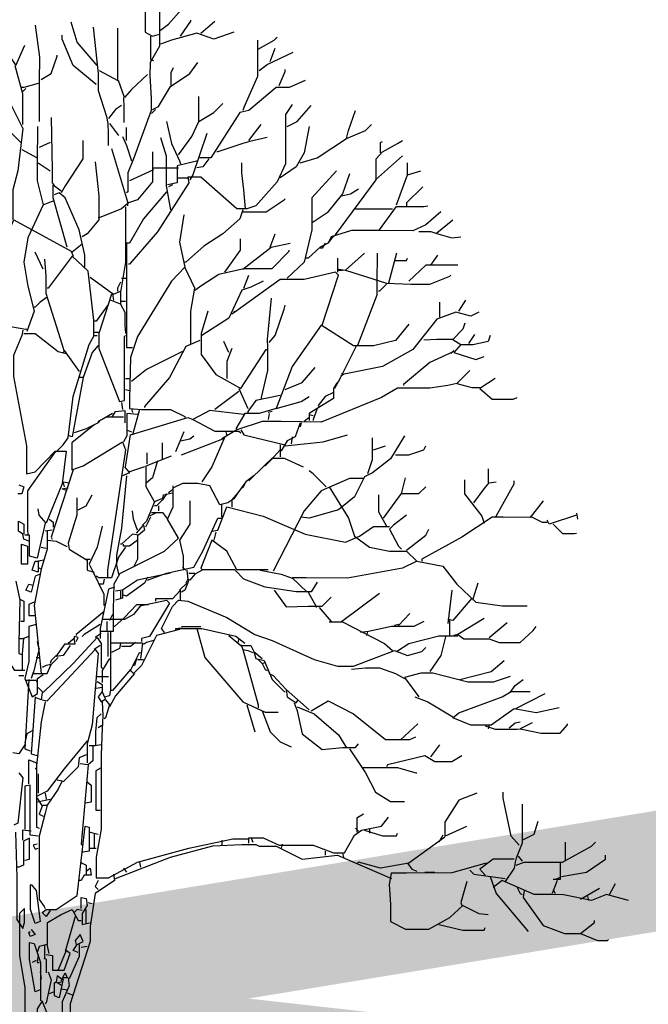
# Model space of a CAD drawing. Header units: metres. Extents: x 173015 to 189682, y 346605 to 348504.
# Tile 102 of 212: x 188928.35 to 188933.62, y 348003.12 to 348011.36. Entities that reach past the tile are written whole.
import ezdxf

# ---------------------------------------------------------------- set-up
doc = ezdxf.new("R2010")
doc.units = ezdxf.units.M
doc.header["$PDMODE"] = 35
doc.header["$PDSIZE"] = 0.075
for name, color, linetype, lineweight in [('B-ME-GR-BOOM-SD', 252, 'Continuous', 25), ('X-XX-AL-DETAIL1-M-B', 252, 'Continuous', 18), ('X-XX-AL-HULPGEOMETRIE-G', 50, 'Continuous', 25)]:
    doc.layers.add(name, color=color, linetype=linetype, lineweight=lineweight)
doc.styles.add('NLCS-ISO-M100-T25', font='NLCS-ISO.ttf', dxfattribs={"height": 0.25})
doc.dimstyles.new('NLCS-M100-T25-PIJL_L3_H2', dxfattribs={"dimscale": 0.1, "dimtxt": 2.5, "dimasz": 2.5, "dimexe": 2, "dimexo": 2, "dimgap": 0.7, "dimtad": 1, "dimdec": 3, "dimzin": 0, "dimdsep": 46, "dimtxsty": 'NLCS-ISO-M100-T25', "dimcen": 0, "dimdle": 2, "dimclrd": 256, "dimclre": 256, "dimclrt": 256, "dimazin": 0, "dimtfac": 1, "dimtdec": 3, "dimtofl": 0, "dimtmove": 0, "dimatfit": 3, "dimfxl": 2, "dimfxlon": 1, "dimtfillclr": 256, "dimtolj": 1, "dimtzin": 0, "dimlwd": -1, "dimlwe": -1, "dimarcsym": 0})

# ---------------------------------------------------------------- blocks, each defined once
blk = doc.blocks.new('*D80')
at = {"layer": 'Defpoints', "color": 0, "transparency": 16777216}
for p in [(188915.1015, 348012.2689), (188915.1015, 347996.2578), (188928.5415, 347996.2578)]:
    blk.add_point(p, dxfattribs=at)
at = {"layer": 'X-XX-AL-DETAIL1-M-B', "transparency": 16777216}
for p, q in [((188915.1015, 348012.0689), (188915.1015, 348012.4689)), ((188928.5415, 348012.0689), (188928.5415, 348012.4689)), ((188928.2915, 348012.2689), (188915.3515, 348012.2689))]:
    blk.add_line(p, q, dxfattribs=at)
for points in [[(188915.3515, 348012.3106), (188915.3515, 348012.2272), (188915.1015, 348012.2689)], [(188928.2915, 348012.3106), (188928.2915, 348012.2272), (188928.5415, 348012.2689)]]:
    blk.add_solid(points, dxfattribs=at)
at = {"layer": 'X-XX-AL-DETAIL1-M-B', "transparency": 16777216, "insert": (188921.8215, 348012.5014), "char_height": 0.25, "attachment_point": 5, "style": 'NLCS-ISO-M100-T25'}
blk.add_mtext('\\A1;Ruigte', dxfattribs=at)
blk = doc.blocks.new('*D81')
at = {"layer": 'Defpoints', "color": 0, "transparency": 16777216}
for p in [(188928.5415, 348012.2689), (188928.5415, 347996.2578), (188945.1015, 347996.2578)]:
    blk.add_point(p, dxfattribs=at)
at = {"layer": 'X-XX-AL-DETAIL1-M-B', "transparency": 16777216}
for p, q in [((188928.5415, 348012.0689), (188928.5415, 348012.4689)), ((188945.1015, 348012.0689), (188945.1015, 348012.4689)), ((188944.8515, 348012.2689), (188928.7915, 348012.2689))]:
    blk.add_line(p, q, dxfattribs=at)
for points in [[(188928.7915, 348012.3106), (188928.7915, 348012.2272), (188928.5415, 348012.2689)], [(188944.8515, 348012.3106), (188944.8515, 348012.2272), (188945.1015, 348012.2689)]]:
    blk.add_solid(points, dxfattribs=at)
at = {"layer": 'X-XX-AL-DETAIL1-M-B', "transparency": 16777216, "insert": (188936.8215, 348012.4639), "char_height": 0.25, "attachment_point": 5, "style": 'NLCS-ISO-M100-T25'}
blk.add_mtext('\\A1;Bos', dxfattribs=at)
blk = doc.blocks.new('SGR-BOOM_S02_D_ZIJ-D')
at = {"flags": 128}
for points in [[(0.9207, 11.2832), (0.9207, 10.9553), (0.9837, 10.9216), (1.0426, 10.9385)], [(1.051, 10.9721), (1.1182, 11.0225), (1.2275, 11.1444), (1.3705, 11.1444), (1.4629, 11.2327)], [(1.0426, 11.1402), (1.0426, 10.8376), (0.9627, 10.703), (0.9606, 10.5937), (0.9721, 10.4004), (0.9721, 10.2995), (0.824, 9.8959), (0.7777, 9.7782), (0.7777, 9.6184), (0.7651, 9.61)], [(1.2191, 10.9216), (1.3032, 11.0478), (1.3032, 11.0562)], [(0, 11.0141), (0.0378, 10.7451), (0.0357, 10.5433), (0.0347, 10.4592), (0.0347, 10.207)], [(0.5213, 10.6778), (0.3531, 10.8712), (0.3027, 11.0394)], [(0.4877, 10.9973), (0.5297, 10.6106), (0.5297, 10.4676), (0.597, 10.249), (0.6096, 10.1902), (0.6117, 10.1061), (0.6117, 10.0052)], [(0.5381, 10.6358), (0.6936, 10.5517), (0.6936, 10.9889)], [(1.3873, 10.9469), (1.505, 11.0478)], [(0.5129, 10.5181), (0.3195, 10.6778), (0.227, 10.8964), (0.227, 10.9301)], [(0.9669, 10.9216), (0.9669, 10.7283), (0.9921, 10.7199)], [(1.6647, 10.9553), (1.4966, 10.8964), (1.3537, 10.9469), (1.1434, 10.888), (1.051, 10.8544)], [(1.8623, 10.888), (1.8623, 10.5853), (1.7488, 10.3247), (1.7404, 10.2995)], [(1.8665, 10.8123), (2.001, 10.888), (2.0263, 10.9132)], [(-0.2943, 10.8712), (-0.1597, 10.6778), (-0.0841, 10.846)], [(1.9674, 10.7115), (2.0095, 10.8207)], [(0.0504, 10.5601), (0.1345, 10.6106), (0.185, 10.7535), (0.185, 10.7619)], [(1.8749, 10.6358), (1.9422, 10.6862), (2.1608, 10.7871)], [(-0.2859, 10.7115), (-0.2859, 10.619), (-0.227, 10.4004), (-0.1009, 10.1481), (-0.1429, 9.795), (-0.185, 9.6353), (-0.185, 9.383)], [(-0.1681, 10.6778), (-0.1051, 10.4424), (-0.1051, 10.1818)], [(0.9837, 10.3079), (1.0341, 10.3331), (1.135, 10.5013), (1.2948, 10.6106), (1.3621, 10.703)], [(1.1392, 10.5013), (1.1392, 10.619), (1.1603, 10.661)], [(2.0431, 10.5097), (2.0935, 10.6274), (2.0935, 10.6442)], [(0.9417, 10.6022), (0.8071, 10.476), (0.7483, 10.4088), (0.6978, 10.5517)], [(0.0252, 10.5265), (-0.0925, 10.4929), (-0.1093, 10.4929)], [(-0.0757, 10.4844), (-0.1009, 10.4592)], [(2.2617, 10.5517), (2.1272, 10.4929), (2.0179, 10.4929), (1.7908, 10.2995), (1.7152, 10.2827), (1.4714, 9.9043), (1.3789, 9.9043)], [(0.7399, 10.4088), (0.7441, 10.3247), (0.7441, 10.1986)], [(1.3705, 10.207), (1.3705, 10.4172)], [(-0.1177, 10.0304), (-0.2943, 10.207), (-0.3363, 10.3331)], [(0.7231, 10.3415), (0.6726, 10.3079), (0.6138, 10.2322)], [(2.1524, 10.3499), (2.0977, 10.2658), (2.0977, 9.8539), (2.0263, 9.7025), (1.8497, 9.5007), (1.774, 9.4755), (1.69, 9.4755), (1.3873, 9.7404), (1.278, 9.7404), (1.2864, 9.6941), (1.0257, 9.2821), (0.7903, 9.0131), (0.7819, 9.0131)], [(1.2023, 9.9295), (1.3116, 10.0809), (1.3705, 10.207), (1.4966, 10.2827), (1.5722, 10.3583)], [(2.1103, 10.1649), (2.1944, 10.207), (2.3121, 10.3415)], [(0.1345, 10.2406), (0.1429, 9.8034), (0.1429, 9.6941), (0.1597, 9.6773)], [(1.0089, 10.3079), (0.9753, 10.2742)], [(2.6064, 10.0641), (2.6232, 10.1313), (2.6821, 10.2995)], [(0.021, 10.1649), (0.0189, 9.8623), (0.0189, 9.7109), (0.0673, 9.5091), (0.1513, 9.5428)], [(0.6222, 10.1902), (0.6978, 10.0893)], [(0.7651, 10.0472), (0.7651, 10.1565)], [(1.1014, 10.207), (1.1434, 10.022), (1.2107, 9.8791), (1.2191, 9.8539)], [(1.7908, 10.0472), (1.8917, 10.1818)], [(2.2953, 10.1649), (2.2533, 9.9463), (2.186, 9.8286), (2.0515, 9.7362)], [(2.2196, 9.8623), (2.3626, 9.9043), (2.6064, 10.0641), (2.7661, 10.1313), (2.8166, 10.1818)], [(0.7315, 10.0809), (0.7651, 10.0052), (0.8071, 9.8791)], [(1.051, 10.0725), (1.0972, 9.9211), (1.0972, 9.6689), (1.135, 9.4671)], [(1.4377, 10.1061), (1.32, 9.7614), (1.2948, 9.7193)], [(1.9422, 10.0725), (1.7992, 10.0388), (1.7404, 10.022), (1.5302, 9.9548), (1.5218, 9.9548)], [(0.1261, 10.0304), (0.0336, 9.9884)], [(0.3994, 10.0472), (0.3994, 9.8959), (0.2522, 9.6689), (0.2186, 9.61)], [(2.4635, 9.1981), (2.4887, 9.2317), (2.5139, 9.2569), (2.8544, 9.7193), (2.8544, 9.8959), (2.9091, 9.9548), (3.0352, 10.022), (3.0772, 10.0472)], [(2.8923, 9.9463), (2.8923, 10.0304), (2.9091, 10.0388)], [(-0.1093, 9.9716), (0.0168, 9.9043)], [(0.639, 9.98), (0.7735, 9.5344), (0.7735, 9.5007)], [(0.9837, 9.9548), (0.9837, 9.7025), (0.8576, 9.5512), (0.7819, 9.526), (0.7735, 9.5344)], [(2.8502, 9.7193), (3.0772, 9.9211)], [(0.0252, 9.8623), (0.1261, 9.795)], [(0.5045, 9.8707), (0.5339, 9.5848), (0.5339, 9.383), (0.4372, 9.2653), (0.3952, 9.2401)], [(0.9921, 9.8202), (1.2023, 9.8202)], [(1.3621, 9.8791), (1.1897, 9.837), (1.1897, 9.6941), (1.1098, 9.6773)], [(1.4545, 9.8959), (1.4041, 9.8286), (1.3537, 9.8202)], [(1.7614, 9.4755), (1.7467, 9.6353), (1.7309, 9.7782), (1.7309, 9.8623)], [(3.1193, 9.7614), (3.1193, 9.8623)], [(0.9921, 9.8034), (0.7903, 9.7109)], [(2.5223, 9.795), (2.3163, 9.568), (2.3163, 9.299), (2.2533, 9.0299), (2.1103, 8.8954)], [(2.6316, 9.7698), (2.5728, 9.6016), (2.4467, 9.4419), (2.3205, 9.3578)], [(3.0268, 9.5091), (3.1193, 9.7614), (3.2286, 9.795)], [(0.269, 9.156), (0.1513, 9.568), (0.1513, 9.6773), (0.2186, 9.6269)], [(1.1519, 9.6773), (1.1182, 9.6605)], [(1.278, 9.732), (1.1939, 9.732)], [(3.2454, 9.6605), (3.1109, 9.526), (3.1109, 9.5007)], [(0.4162, 8.9879), (0.4162, 9.0888), (0.3699, 9.299), (0.2522, 9.568), (0.2018, 9.61), (0.1597, 9.5932)], [(1.1014, 9.6184), (0.908, 9.3914), (0.7903, 9.1897), (0.7651, 9.1897)], [(2.5643, 9.5848), (2.64, 9.6016), (2.7073, 9.6437)], [(0.0673, 9.5091), (-0.0589, 9.2317), (-0.0925, 9.0299), (-0.0589, 8.8281), (-0.0084, 8.6179), (-0.0673, 8.4498)], [(0.7819, 9.526), (0.7231, 9.4755), (0.5381, 9.3998), (0.5297, 9.3998)], [(0.7567, 9.4923), (0.7567, 9.0299), (0.7147, 8.7777), (0.7147, 8.6768), (0.6306, 8.7104)], [(1.7404, 9.4503), (1.9338, 9.4503), (2.0851, 9.5512), (2.0935, 9.5596)], [(2.8839, 9.299), (3.0268, 9.4965), (3.2538, 9.4965), (3.2874, 9.5007)], [(1.2443, 9.4251), (1.2107, 9.1981), (1.2528, 8.9879)], [(1.7404, 9.4671), (1.7152, 9.3914), (1.5722, 9.2653), (1.4125, 9.1644), (1.2612, 9.0299), (1.2528, 9.0299)], [(3.3967, 9.4503), (3.2706, 9.341), (3.1613, 9.2905), (2.8923, 9.2947), (2.6484, 9.2947), (2.4803, 9.2401), (2.4551, 9.1897), (2.3878, 9.156), (2.2869, 9.0635), (2.2701, 9.0635)], [(2.6821, 9.4755), (2.9932, 9.4755)], [(-0.3153, 8.7356), (-0.3153, 9.0719), (-0.1766, 9.383), (0.3027, 9.1224), (0.3195, 9.0804)], [(3.3631, 9.2737), (3.4976, 9.383)], [(1.9674, 9.156), (2.0095, 9.2653)], [(3.2118, 9.2863), (3.3126, 9.2863), (3.3715, 9.2653), (3.4892, 9.2317), (3.5649, 9.2401)], [(0.3952, 9.1812), (0.3111, 9.114)], [(0.7651, 9.1897), (0.7651, 8.5927), (0.7651, 8.3152), (0.8156, 8.3152)], [(1.5891, 8.9458), (1.7194, 9.1308), (1.7194, 9.2233)], [(1.7404, 8.971), (1.9758, 9.156), (2.1356, 9.1897)], [(2.4298, 9.1897), (2.4046, 9.1476), (2.3878, 9.1476)], [(0.0673, 8.971), (0, 9.114)], [(0.4919, 8.4161), (0.4919, 8.5423), (0.4456, 8.9542), (0.3111, 9.0804), (0.1093, 8.8113), (0.1009, 8.8113)], [(1.3368, 8.7945), (1.3957, 8.8365), (1.5386, 8.929), (1.7488, 8.9753), (1.9842, 8.9753), (2.1272, 9.1224), (2.1272, 9.1308)], [(2.7577, 9.1056), (2.598, 8.9626), (2.9427, 8.8533), (3.1445, 8.8449), (3.3042, 8.8449), (3.4724, 8.9122), (3.4808, 8.9206)], [(2.8628, 9.1056), (2.8607, 8.8533), (2.8607, 8.7524), (2.6989, 8.3321)], [(3.0268, 9.1056), (2.9595, 8.8533)], [(3.3126, 9.0047), (3.3715, 9.0888)], [(0.0799, 9.0551), (0.0904, 8.9122), (0.0904, 8.7693), (0.2102, 8.3909), (0.2438, 8.2816), (0.2354, 8.2732)], [(2.5307, 9.0635), (2.5307, 8.9458)], [(3.0184, 9.0425), (3.1109, 9.0425), (3.1193, 9.0635)], [(3.5397, 9.0047), (3.2706, 9.0047), (3.1277, 8.8702)], [(1.3032, 8.3489), (1.3032, 8.6179), (1.3368, 8.8113), (1.2528, 8.9879), (1.1434, 8.8702), (0.8576, 8.4077), (0.7987, 8.2312), (0.7903, 7.8865), (0.7903, 7.8024), (0.8912, 7.794), (1.135, 7.794), (1.2528, 7.7351), (1.2528, 7.7267)], [(2.4046, 8.5002), (2.5391, 8.9206), (2.5139, 8.9458), (2.2533, 8.8828), (2.0515, 8.8828), (1.6731, 8.6095), (1.6647, 8.6179)], [(1.7488, 8.8113), (1.7908, 8.9206)], [(2.5391, 8.971), (2.598, 8.9626)], [(2.5391, 8.9626), (2.5728, 8.9626)], [(0.4624, 8.9038), (0.6558, 8.7609), (0.7147, 8.7861)], [(0.7147, 8.8617), (0.6894, 8.8113), (0.6894, 8.7861)], [(0.7231, 8.8954), (0.7651, 8.8954)], [(1.9086, 8.8702), (1.8077, 8.8197), (1.732, 8.7945), (1.6227, 8.5591), (1.3957, 8.4161)], [(2.9427, 8.8449), (2.8839, 8.7861), (2.8755, 8.7861)], [(0.639, 8.7609), (0.5381, 8.4414), (0.4961, 8.4414)], [(0.6474, 8.7609), (0.6558, 8.7104)], [(-0.3111, 8.7188), (-0.269, 8.5002), (-0.0757, 8.4666), (-0.0673, 8.4666)], [(0.1009, 8.7356), (0.042, 8.6936), (0, 8.6516), (-0.0084, 8.6516)], [(0.6138, 8.6768), (0.5129, 8.5338), (0.4961, 8.5338)], [(0.7147, 8.6768), (0.7525, 8.6095), (0.7525, 8.5002), (0.7567, 8.433)], [(0.7231, 8.702), (0.7567, 8.702)], [(1.9758, 8.7272), (1.9422, 8.3825), (1.9464, 8.3152), (1.9464, 8.1219), (1.8917, 7.8949), (1.8917, 7.8865)], [(1.959, 8.3573), (2.0095, 8.4161), (2.0851, 8.6347), (2.0935, 8.6684)], [(3.3883, 8.5675), (3.3883, 8.6936)], [(3.5481, 8.6179), (3.6069, 8.7104)], [(1.4461, 8.6179), (1.3915, 8.433), (1.3915, 8.2564), (1.5134, 8.0882), (1.7236, 7.9705), (1.9338, 8.2984), (1.9422, 8.2984)], [(1.6731, 8.6095), (1.6479, 8.5927)], [(3.7162, 8.6095), (3.649, 8.5759), (3.5228, 8.6095), (3.3631, 8.5507), (3.1613, 8.2984), (2.9091, 8.1555), (2.5728, 8.0882), (2.5643, 8.0966)], [(3.1277, 8.5086), (3.0184, 8.3741), (2.8334, 8.3279), (2.6652, 8.3279), (2.3962, 8.5002), (2.1524, 8.1555), (2.0179, 7.8024), (1.8749, 7.7603), (1.7572, 7.7603), (1.6815, 7.6342)], [(3.5985, 8.517), (3.5817, 8.4666), (3.4976, 8.3825), (3.5649, 8.3405), (3.506, 8.2732), (3.691, 8.2144), (3.7583, 8.2396)], [(-0.1009, 8.4582), (-0.1093, 8.4161), (-0.1808, 8.248), (-0.1808, 8.0714), (-0.0715, 7.4913), (-0.0715, 7.2559), (0, 7.2727), (0.1681, 7.445), (0.2606, 7.445), (0.227, 7.1718), (0.0925, 6.8439), (0.0336, 6.9112), (0.0252, 6.9616)], [(-0.0925, 8.433), (0, 8.433), (0.1934, 8.2816), (0.2606, 8.2648)], [(0.1766, 7.4408), (0.2354, 7.4997), (0.2774, 7.5586), (0.3195, 7.9033), (0.454, 8.3405), (0.4961, 8.4161), (0.5213, 8.4161)], [(0.5339, 8.4414), (0.5339, 8.3068), (0.7062, 7.8612), (0.7483, 7.8696), (0.7483, 8.4077), (0.7567, 8.4161)], [(3.8087, 8.4161), (3.7919, 8.3657), (3.6658, 8.3363), (3.5649, 8.3363)], [(3.6321, 8.3489), (3.6826, 8.4245)], [(0.5297, 8.3321), (0.4792, 8.2732), (0.4036, 8.063), (0.3699, 8.063)], [(1.3789, 8.3741), (1.2612, 8.3237), (1.1266, 8.063), (0.9164, 7.8192), (0.9164, 7.8108)], [(1.6227, 8.2732), (1.5807, 8.3657)], [(2.6905, 8.3321), (2.5559, 8.063), (2.5055, 7.9705)], [(3.2538, 8.3783), (3.3631, 8.3846), (3.4976, 8.3846)], [(0.2438, 8.29), (0.3699, 8.1135)], [(1.2359, 8.2816), (0.9333, 8.1303), (0.8071, 8.0294)], [(1.6479, 8.3068), (1.6059, 8.1975), (1.6059, 8.0546)], [(3.506, 8.2816), (3.3042, 8.1891), (3.0856, 8.0042), (3.0856, 7.9958)], [(3.506, 8.29), (3.4808, 8.2648)], [(2.0935, 7.9621), (2.2365, 8.021), (2.3458, 8.1471)], [(2.5812, 8.0882), (2.5559, 8.0714)], [(3.6406, 8.1219), (3.5312, 8.0126), (3.6574, 7.9789), (3.7246, 7.9789)], [(0.4036, 8.063), (0.3111, 7.567), (0.2859, 7.5754)], [(0.7567, 8.0546), (0.7987, 8.0546)], [(3.5312, 8.0126), (3.4556, 7.9958), (3.3042, 7.9747), (3.0352, 7.9747), (2.9007, 7.8949), (2.3962, 7.6889), (2.0599, 7.6952), (1.9001, 7.6952), (1.69, 7.6258), (1.5638, 7.5501)], [(2.5475, 8.0378), (2.5223, 8.0126), (2.4971, 7.9705), (2.4971, 7.8865), (2.3626, 7.8024), (2.2953, 7.7603), (2.2953, 7.7015)], [(3.8507, 8.0546), (3.7246, 7.9705), (3.8255, 7.8822), (4.0021, 7.8822), (4.0357, 7.8949)], [(0.7567, 7.9621), (0.7903, 7.9537)], [(1.7068, 7.9453), (1.505, 7.794)], [(1.7068, 7.9705), (1.7824, 7.8024)], [(2.4971, 7.9369), (2.4298, 7.9033), (2.371, 7.8276), (2.3794, 7.8108)], [(0.7231, 7.8528), (0.7315, 7.794)], [(2.0515, 7.9117), (1.8497, 7.8696), (1.7824, 7.7772), (1.7824, 7.7687)], [(2.0179, 7.8024), (2.2281, 7.8612), (2.2953, 7.9033)], [(0.6474, 7.7603), (0.5633, 7.7099)], [(0.6474, 7.7351), (0.6726, 7.7772), (0.7525, 7.7856), (0.7525, 7.6847)], [(0.8576, 7.7519), (0.7693, 7.7603), (0.7693, 7.5754), (0.7399, 7.5249)], [(0.8071, 7.8024), (0.8156, 7.7687)], [(0.8744, 7.794), (0.8156, 7.5838)], [(1.7488, 7.7519), (1.4629, 7.7856), (1.32, 7.7099), (1.505, 7.6132), (1.7068, 7.6132), (1.7236, 7.6006)], [(1.9842, 7.7772), (1.9506, 7.7687)], [(1.959, 7.7603), (1.9506, 7.7099)], [(2.3626, 7.8024), (2.3289, 7.7099), (2.3289, 7.7015)], [(0.5549, 7.7099), (0.5297, 7.6847), (0.4288, 7.6342), (0.3279, 7.6006)], [(0.7399, 7.7309), (0.597, 7.7309), (0.5297, 7.6931), (0.5297, 7.6847)], [(0.7567, 7.3147), (0.7987, 7.5838), (1.278, 7.7267), (1.32, 7.7099)], [(2.2196, 7.6847), (2.1776, 7.567), (2.1103, 7.5333), (2.0599, 7.4493), (2.0515, 7.4493)], [(2.2281, 7.6847), (2.2196, 7.651)], [(2.2953, 7.7267), (2.2533, 7.6931)], [(2.2953, 7.7519), (2.3289, 7.7435)], [(0.4961, 7.6679), (0.3069, 7.5165), (0.3069, 7.2895), (0.4036, 7.3231), (0.7315, 7.5249), (0.7567, 7.4577), (0.6054, 6.4487), (0.6054, 6.3899)], [(0.7651, 7.6258), (0.8071, 7.609)], [(1.2443, 7.609), (1.1771, 7.4408)], [(1.5975, 7.609), (1.6059, 7.5754)], [(1.7236, 7.6258), (1.7488, 7.5838), (2.0935, 7.4997)], [(1.0678, 7.382), (1.0678, 7.5165)], [(1.2191, 7.5333), (1.2948, 7.5501), (1.3284, 7.5754)], [(1.2275, 7.4156), (1.5722, 7.5501), (1.5807, 7.5417)], [(1.5891, 7.567), (1.4798, 7.3147), (1.3957, 7.1886)], [(2.0935, 7.4913), (2.413, 7.5249), (2.6148, 7.5838)], [(2.1524, 7.567), (2.144, 7.5081)], [(3.094, 7.5754), (2.9763, 7.382), (2.825, 7.2643), (2.7577, 7.2307), (2.6737, 7.0625), (2.5391, 6.9532), (2.2953, 6.8859), (2.2281, 6.8943)], [(2.8208, 7.5586), (2.8208, 7.3736), (2.783, 7.2559)], [(0.1681, 7.4408), (0.1261, 7.382), (-0.0631, 7.1129), (-0.0631, 6.7934), (-0.0589, 6.743)], [(0.9375, 7.34), (0.9375, 7.4324)], [(2.0515, 7.4577), (1.9758, 7.3736), (1.9254, 7.3231), (1.917, 7.3231)], [(2.0515, 7.4997), (2.0515, 7.3988)], [(2.8334, 7.4577), (2.9343, 7.4913)], [(3.0184, 7.4156), (3.1277, 7.4156), (3.2538, 7.4577), (3.2706, 7.4913)], [(1.0594, 7.0457), (1.0005, 7.0205), (0.9291, 7.1466), (0.9291, 7.3231), (1.1434, 7.4072)], [(1.0257, 7.3652), (0.9837, 7.2222), (0.9333, 7.1802)], [(1.7908, 7.197), (1.917, 7.3231), (1.9842, 7.3862), (2.0851, 7.3862), (2.2449, 7.3147)], [(0.3195, 7.2895), (0.1345, 6.7262), (0.1429, 6.7094)], [(0.7483, 7.3147), (0.7903, 7.2643), (0.7315, 7.2391)], [(0.9164, 7.3147), (0.7903, 7.2727)], [(2.4382, 7.1466), (2.3289, 7.2559), (2.2953, 7.2811)], [(3.7961, 7.1802), (3.7961, 7.2979)], [(0.2354, 7.1886), (0.2859, 7.1802)], [(0.2354, 7.1802), (0.2438, 7.1466)], [(0.7651, 7.2391), (0.7231, 6.8019), (0.681, 6.5748), (0.681, 6.4908), (0.6978, 6.4151), (1.0846, 6.6085), (1.2023, 6.7178), (1.1098, 6.8775), (1.1561, 6.9784), (1.1561, 7.155)], [(1.6984, 7.0961), (1.6647, 7.0457), (1.6143, 7.012), (1.547, 6.9952), (1.4629, 7.155), (1.3621, 7.176), (1.2359, 7.176), (1.1603, 7.1382)], [(1.8329, 7.2391), (1.7656, 7.1886), (1.6984, 7.0961), (1.6479, 7.0373), (1.6479, 6.9784)], [(1.7656, 7.1886), (1.7404, 7.1382), (1.732, 7.1382)], [(2.7493, 7.218), (2.6316, 7.218), (2.3962, 7.1129), (2.2533, 6.9448), (1.9926, 6.4403)], [(3.0688, 7.0877), (3.1025, 7.2222)], [(3.5943, 7.2054), (3.5943, 7.0877), (3.7415, 6.9027), (3.7583, 6.8439)], [(3.6742, 7.012), (3.7583, 7.1298), (3.8003, 7.1802), (3.8591, 7.1886)], [(3.8591, 6.9027), (4.0105, 7.1718), (4.0105, 7.197)], [(-0.1345, 7.1634), (-0.0925, 7.1466), (-0.1093, 7.0877), (-0.1429, 7.0877)], [(0.269, 7.1129), (0.227, 7.1298), (0.269, 7.1382), (0.2774, 7.1382)], [(1.1014, 7.0877), (1.0678, 7.0373), (1.0762, 7.0793), (1.1519, 7.0961)], [(1.1519, 7.1214), (1.1182, 7.0961)], [(2.4635, 7.1466), (2.6232, 6.8859), (2.6737, 6.7346), (2.7998, 6.6421), (2.9679, 6.6085), (3.1109, 6.6085), (3.1949, 6.5244), (3.0772, 6.4655), (2.6148, 6.3815), (2.2701, 6.3857), (2.1524, 6.3857), (2.2785, 6.2638)], [(2.9175, 6.8859), (3.0688, 7.0919), (3.2118, 7.0919), (3.2706, 7.1466)], [(0.3489, 7.0541), (0.3489, 6.9112), (0.2774, 6.6757), (0.2859, 6.6253), (0.4372, 6.5328), (0.4372, 6.4487), (0.4961, 6.4319)], [(0.3615, 6.9532), (0.4288, 6.9868), (0.4792, 7.0793)], [(1.0005, 7.0205), (0.9333, 6.8607), (0.8996, 6.8271)], [(1.0678, 7.0373), (1.0173, 6.9868), (1.0005, 6.9868)], [(1.2948, 7.0289), (1.2948, 6.8355), (1.2107, 6.701), (1.2401, 6.5664), (1.2401, 6.4487)], [(2.8755, 7.0793), (2.8755, 6.9364), (2.9427, 6.8187)], [(4.2543, 7.0289), (4.145, 6.8901), (3.918, 6.8922), (3.8255, 6.8922), (3.5733, 6.7262), (3.237, 6.5412), (3.237, 6.5244)], [(0.8576, 6.785), (0.824, 6.8775), (0.8156, 6.9448)], [(0.9753, 6.9322), (1.0678, 6.9322), (1.1098, 6.8775)], [(1.0341, 6.9868), (1.0341, 6.9448)], [(1.4798, 6.7766), (1.5302, 6.785), (1.6059, 6.9784), (1.9086, 6.9027), (2.2617, 6.7514), (2.598, 6.6841), (2.7157, 6.7346), (2.8334, 6.8145), (2.9679, 6.8145)], [(1.5596, 6.9952), (1.5596, 6.8943)], [(-0.0504, 6.6926), (-0.0925, 6.7094), (-0.1009, 6.7514), (-0.1387, 6.7766), (-0.1387, 6.8607), (-0.0925, 6.8355), (-0.0925, 6.7514)], [(0.1177, 6.8775), (0.1513, 6.8523), (0.1513, 6.8103)], [(0.9669, 6.8943), (0.9248, 6.8103)], [(0.9417, 6.3647), (1.1014, 6.4235), (1.3284, 6.474), (1.4041, 6.6085), (1.5302, 6.8859), (1.5638, 6.8859)], [(1.0089, 6.928), (0.9585, 6.9027)], [(3.1109, 6.9112), (3.0016, 6.8271), (2.9679, 6.7934), (3.0436, 6.6505), (3.0688, 6.6253)], [(4.145, 6.9027), (4.2459, 6.8523), (4.2879, 6.8523)], [(4.5318, 6.9112), (4.3048, 6.8355), (4.2879, 6.8691)], [(4.5318, 6.928), (4.5402, 6.8775)], [(0.0841, 6.8439), (0.0168, 6.5496), (-0.0462, 6.5664), (-0.0462, 6.743), (-0.0841, 6.743)], [(0.1009, 6.7766), (0.1009, 6.6253), (0.0504, 6.4571), (0.0336, 6.4655)], [(0.1429, 6.785), (0.0841, 6.7766)], [(0.5633, 6.8187), (0.5213, 6.6421), (0.454, 6.4992), (0.4792, 6.4487), (0.5759, 6.2469), (0.5759, 6.1545)], [(0.8492, 6.7598), (0.908, 6.8271), (0.9164, 6.785), (0.866, 6.743), (0.8156, 6.7514), (0.7231, 6.6673), (0.7147, 6.6673)], [(1.5134, 6.7682), (1.4966, 6.701)], [(3.1109, 6.6169), (3.2706, 6.743), (3.2958, 6.7934)], [(4.3384, 6.8355), (4.4141, 6.7556), (4.515, 6.7556), (4.5318, 6.7598)], [(0.1093, 6.701), (0.1766, 6.6926), (0.2606, 6.6505), (0.269, 6.6505)], [(0.8576, 6.701), (0.7903, 6.6505), (0.7399, 6.6505), (0.7399, 6.6673)], [(0.8576, 6.743), (0.8576, 6.5412), (0.824, 6.474)], [(1.9506, 6.4529), (1.69, 6.4529), (1.6059, 6.6085), (1.4798, 6.701), (1.3873, 6.4655), (1.4041, 6.4487)], [(-0.1135, 6.6673), (-0.0631, 6.6505), (-0.0631, 6.4992), (-0.1135, 6.4992), (-0.1135, 6.6673)], [(0.0504, 6.6421), (0.0925, 6.6337)], [(0.7567, 6.6421), (0.6978, 6.558), (0.639, 6.3857), (0.5381, 6.3857), (0.5129, 6.3983)], [(0.0757, 6.5328), (0.0252, 6.5244), (0.0252, 6.4319), (-0.0252, 6.4487), (0, 6.5244), (0.0336, 6.5244)], [(0.4288, 6.5412), (0.4624, 6.5412)], [(3.1949, 6.5244), (3.4135, 6.4824), (3.5312, 6.331), (3.691, 6.1797), (3.9096, 6.1503), (4.1198, 6.1503)], [(0.0504, 6.4571), (-0.0084, 6.1545), (0.0504, 5.5827)], [(1.2359, 6.474), (1.2612, 6.4487)], [(1.2696, 6.4487), (1.278, 6.3731), (1.2612, 6.3394)], [(2.3626, 6.3478), (2.3121, 6.268), (2.186, 6.268), (1.9254, 6.3058), (1.7488, 6.3731), (1.6731, 6.4529), (1.4041, 6.4529), (1.3368, 6.4151), (1.2948, 6.3647), (1.278, 6.3731)], [(1.8833, 6.4487), (2.0599, 6.4151), (2.1524, 6.3815)], [(-0.1597, 6.3562), (-0.1261, 6.1965), (-0.1345, 5.8434), (-0.1345, 5.7509), (-0.1093, 5.7425)], [(0.042, 6.4151), (0, 6.3983), (-0.0336, 6.2638), (-0.0757, 6.2806), (-0.0504, 6.331), (-0.0168, 6.3226)], [(0.5801, 6.3731), (0.5717, 6.331), (0.5381, 6.331)], [(0.7062, 6.4151), (0.66, 6.331), (0.6537, 6.1208), (0.6537, 5.9359), (0.5549, 5.9359)], [(1.135, 6.4235), (0.8576, 6.3647), (0.7315, 6.2806), (0.7315, 6.2133), (0.6726, 6.1965)], [(0.9417, 6.3899), (0.9164, 6.3394), (0.7651, 6.2301), (0.7399, 6.2385)], [(1.2864, 6.3647), (1.2528, 6.2806), (1.2275, 6.2638)], [(1.2864, 6.4235), (1.3368, 6.4235)], [(0.6642, 6.3058), (0.6138, 6.289), (0.5465, 5.9611), (0.5465, 5.877)], [(0.7315, 6.2806), (0.6726, 6.2722)], [(0.7147, 6.2722), (0.7147, 6.2133)], [(1.2191, 6.1965), (1.2191, 6.2806), (1.1519, 6.2091), (1.0089, 6.2091), (1.0089, 6.1881)], [(1.2107, 6.2806), (1.2696, 6.3394), (1.278, 6.331)], [(2.001, 6.2806), (2.1019, 6.1418), (2.2869, 6.1482), (2.4046, 6.1482), (2.4803, 6.2217)], [(3.4892, 6.2806), (3.4556, 6.0031)], [(3.7078, 6.3394), (3.6658, 6.2049), (3.6658, 6.1965)], [(-0.1261, 6.2049), (-0.0925, 6.1881), (-0.0925, 6.0199), (-0.1177, 6.0199)], [(0.8912, 6.1545), (1.1014, 6.1965), (1.1266, 6.1713), (0.9585, 5.8938), (0.8912, 5.877), (0.8912, 5.8518)], [(1.0846, 5.9275), (1.0594, 5.9611), (1.1519, 6.1461), (1.2023, 6.1965), (1.278, 6.1881), (1.6059, 6.0536), (1.8413, 5.9106), (1.9842, 5.8602), (2.3373, 5.7004), (2.5307, 5.6458), (2.6652, 5.6458), (3.01, 5.7761), (3.1193, 5.7341), (3.237, 5.7677), (3.2706, 5.8013)], [(2.2869, 6.2638), (2.3542, 6.1461), (2.3542, 6.1376)], [(2.5643, 6.0199), (2.8839, 6.2554)], [(3.6574, 6.2133), (3.4976, 6.0283), (3.4556, 6.0368)], [(-0.0084, 6.1797), (-0.0504, 6.1629), (-0.0504, 6.0704), (0, 6.0704)], [(0.5801, 6.104), (0.3447, 5.9106), (0.3447, 5.9022)], [(0.8912, 6.1629), (0.824, 6.0788), (0.7483, 6.0368), (0.5717, 6.0368)], [(0.9501, 6.1587), (0.8492, 6.1587), (0.7483, 6.0536), (0.6642, 5.9779), (0.6558, 5.9779)], [(2.3794, 6.1376), (2.4803, 6.0199)], [(0.6474, 6.0788), (0.6222, 6.0283)], [(3.1361, 6.0872), (3.0436, 5.9863), (3.0436, 5.9779)], [(3.4682, 6.0283), (3.4682, 5.9022)], [(3.7583, 6.0452), (3.5397, 5.9106), (3.506, 5.9022)], [(-0.0841, 5.608), (-0.1681, 5.608), (-0.2859, 5.7929), (-0.4204, 5.9443), (-0.3531, 5.9275), (-0.2354, 5.8266)], [(0.0084, 5.9947), (-0.0504, 5.9779), (-0.0504, 5.6836), (-0.0841, 5.5407), (-0.0252, 5.3894), (0.021, 5.4146), (0.021, 5.5407), (0.0673, 5.5743)], [(0.5465, 5.9947), (0.412, 5.9106), (0.3952, 5.8938)], [(0.6011, 6.0199), (0.6011, 5.9359)], [(1.2107, 5.9527), (1.0173, 5.9022), (0.8912, 5.65), (0.824, 5.5827), (0.7987, 5.608), (0.8744, 5.7593), (0.8828, 5.7593)], [(1.7572, 5.835), (1.6815, 5.8938), (1.3957, 5.9569), (1.1771, 5.9569), (1.1771, 5.9443)], [(1.2359, 5.9611), (1.2023, 5.9611)], [(1.2275, 5.9779), (1.3621, 5.9779), (1.3873, 5.9779)], [(1.3537, 5.9611), (1.4209, 5.7173), (1.7404, 5.3473), (1.9254, 5.259), (2.0347, 5.259)], [(2.4635, 6.0157), (2.5728, 6.0157), (2.9259, 5.835), (2.9932, 5.7761)], [(3.2538, 6.0199), (3.1697, 5.9779), (2.9848, 5.9779), (2.7914, 5.9359), (2.7241, 5.9275)], [(3.0436, 5.9947), (3.01, 5.9863)], [(3.5397, 5.9106), (3.5901, 5.8728), (3.8003, 5.8728), (3.8844, 5.8434), (4.0609, 5.8434), (4.1702, 5.9443), (4.1955, 5.9779)], [(3.8003, 5.8854), (3.9516, 6.0115)], [(-0.1261, 5.877), (-0.0925, 5.877)], [(-0.0504, 5.8938), (-0.0967, 5.877), (-0.1072, 5.7509), (-0.1072, 5.608)], [(0.0252, 5.465), (0.0673, 5.423), (0.3195, 5.6668), (0.5213, 5.8854), (0.5549, 5.835), (0.5549, 5.6332), (0.5717, 5.6248)], [(0.2943, 5.8182), (0.2354, 5.7341), (0.1766, 5.7257), (0.2522, 5.8308), (0.3363, 5.8308), (0.3279, 5.877), (0.2774, 5.835), (0.2774, 5.8266)], [(0.3447, 5.8518), (0.3615, 5.8854), (0.3279, 5.8938), (0.3279, 5.877)], [(0.5549, 5.919), (0.5045, 5.8854)], [(0.6306, 5.9359), (0.6306, 5.4482), (0.6222, 5.3978), (0.5886, 5.3894)], [(0.6096, 5.9275), (0.6096, 5.7257)], [(0.9921, 5.8602), (0.9333, 5.8434), (0.908, 5.8266)], [(1.6227, 5.9022), (1.7236, 5.8182), (1.8077, 5.8182), (1.8329, 5.7677), (1.8497, 5.7088), (1.917, 5.692), (1.9842, 5.5323), (2.0851, 5.4314), (2.0935, 5.4314)], [(1.7068, 5.877), (1.6984, 5.8434)], [(2.783, 5.9359), (2.7746, 5.9022)], [(3.0268, 5.7677), (3.1277, 5.835), (3.3799, 5.898), (3.5397, 5.898)], [(3.4388, 5.9022), (3.3967, 5.7341), (3.3042, 5.5995)], [(0.0336, 5.7929), (-0.0168, 5.5827), (0.1009, 5.5827), (0.1345, 5.6584)], [(0.0168, 5.8518), (0.0252, 5.8097)], [(0.0589, 5.3641), (0.1009, 5.3557), (0.3868, 5.6584), (0.5045, 5.7845), (0.5297, 5.7509), (0.4792, 5.1539), (0.4372, 4.9942), (0.4372, 4.8344)], [(0.5465, 5.8182), (0.4961, 5.7845)], [(0.639, 5.8392), (0.8996, 5.8392), (0.8912, 5.7677), (0.8828, 5.7088)], [(0.7147, 5.835), (0.7062, 5.7929), (0.639, 5.7593)], [(0.8408, 5.8434), (0.7987, 5.8097), (0.7231, 5.8097)], [(1.7236, 5.8266), (1.7404, 5.7845), (1.7824, 5.7761), (1.8245, 5.7593)], [(1.7404, 5.7845), (1.8665, 5.3221), (1.8665, 5.2969)], [(0.0084, 5.7173), (0.042, 5.7173)], [(0.1934, 5.7173), (0.1345, 5.6584), (0.0925, 5.65), (0.0589, 5.6332)], [(0.1766, 5.7341), (0.1345, 5.692), (0.1261, 5.6668)], [(0.6222, 5.7088), (0.5633, 5.608), (0.5633, 5.5071)], [(0.8492, 5.7088), (0.8324, 5.65), (0.8156, 5.65)], [(0.8576, 5.7004), (0.908, 5.7004)], [(1.8329, 5.7677), (1.9001, 5.7088)], [(1.8665, 5.7004), (1.9001, 5.6668), (1.9254, 5.6752)], [(3.5565, 5.5323), (3.8171, 5.5995), (3.9264, 5.692)], [(0.7987, 5.6164), (0.6474, 5.4398), (0.6306, 5.4398)], [(1.9001, 5.6668), (1.9254, 5.6164), (1.9422, 5.608)], [(1.9506, 5.6164), (1.959, 5.5827), (1.9926, 5.5659), (2.1019, 5.4482), (2.1103, 5.3894), (2.186, 5.3389), (2.2028, 5.3641)], [(2.6484, 5.6206), (2.7661, 5.6311), (2.8839, 5.6311), (3.0184, 5.5827), (3.094, 5.5407)], [(-0.1345, 5.5659), (-0.0925, 5.5659)], [(-0.0504, 5.5323), (-0.0841, 4.9522), (-0.042, 4.9353)], [(-0.0757, 5.5281), (0.0084, 5.5281), (0.0168, 5.5071)], [(-0.0168, 5.5911), (-0.0336, 5.5407)], [(0.5213, 5.5575), (0.6138, 5.5575)], [(0.8324, 5.5827), (0.6726, 5.3978), (0.6222, 5.3053)], [(3.9769, 5.5575), (3.8339, 5.5113), (3.6237, 5.5113), (3.3295, 5.5869), (3.2286, 5.5869), (3.094, 5.5491), (3.2118, 5.3894)], [(3.9769, 5.423), (4.0189, 5.4818), (4.0862, 5.5323)], [(0.5633, 5.465), (0.5129, 5.4566)], [(0.5213, 5.5155), (0.5633, 5.4902), (0.5633, 5.4314)], [(2.1019, 5.4482), (2.2953, 5.2801)], [(0, 5.3894), (-0.0336, 4.9101), (0.0252, 4.8933)], [(0.0589, 5.423), (0.0504, 5.3641), (0.0084, 5.3809)], [(0.5633, 5.4314), (0.5297, 5.3894), (0.5549, 5.3473), (0.5886, 5.3725), (0.5633, 5.4314)], [(0.5886, 5.3641), (0.6222, 5.3221), (0.5886, 5.2128), (0.5801, 5.2044)], [(3.1781, 5.3894), (3.2874, 5.3473), (3.4976, 5.2212)], [(4.3888, 5.2969), (4.1955, 5.2548), (4.0105, 5.2885), (3.8171, 5.1497), (3.649, 5.1497), (3.4976, 5.2128), (3.5481, 5.2548), (3.9096, 5.3894), (3.9853, 5.4314), (4.145, 5.4314)], [(4.0189, 5.2885), (4.2711, 5.4146)], [(0.0841, 5.3473), (0.0504, 5.1792), (0.0084, 4.784), (0, 4.784)], [(0.5633, 5.3473), (0.5675, 5.2296), (0.5612, 5.1287), (0.5539, 4.9017), (0.5539, 4.2795), (0.5129, 4.0441), (0.5129, 3.8718), (0.6138, 3.8718), (0.8576, 4.0021), (1.2864, 4.1198), (1.6563, 4.1997), (1.7824, 4.1997)], [(1.774, 5.3221), (1.8413, 5.0951)], [(2.1692, 5.3389), (2.1944, 5.2716), (2.2365, 5.0783), (2.4046, 4.948), (2.5728, 4.9627), (2.6821, 4.9627), (2.7073, 4.9942)], [(2.1944, 5.3053), (2.3373, 5.2464), (2.5391, 5.0699), (2.6064, 4.9606)], [(2.3121, 5.2716), (2.4551, 5.3557), (2.6652, 5.2464), (2.9343, 5.032), (3.1361, 5.032), (3.1865, 5.053)], [(0.5549, 5.2464), (0.5171, 5.2128), (0.5066, 5.0951), (0.5066, 4.9858)], [(1.9001, 5.2716), (1.9674, 5.0951), (2.0515, 5.011), (2.144, 4.969)], [(0.5717, 5.1539), (0.5297, 5.1287)], [(3.0604, 5.0278), (3.2033, 5.1623)], [(3.7667, 5.1455), (3.8507, 5.1161), (4.0357, 5.1161), (4.0609, 5.1203)], [(3.8003, 5.1539), (3.7919, 5.1203)], [(3.9685, 5.1287), (4.0189, 5.1708), (4.0609, 5.1792)], [(4.1618, 5.1708), (4.0609, 5.1203), (4.2375, 5.0825), (4.3972, 5.0825), (4.4561, 5.1539), (4.4561, 5.1623)], [(-0.0252, 5.1035), (-0.0673, 5.0783), (-0.0841, 5.0026)], [(-0.0841, 4.9858), (-0.1345, 4.9101), (-0.185, 4.9185)], [(0.4372, 5.0194), (0.2438, 4.784), (0.1009, 4.599), (0.0168, 4.557)], [(0.4834, 4.9774), (0.4834, 4.8513), (0.4456, 4.8176), (0.3783, 4.826)], [(0.5549, 4.9858), (0.5045, 4.9774), (0.454, 4.9774)], [(2.6316, 4.9522), (2.7661, 4.7504), (2.8502, 4.5906), (2.9763, 4.5107), (3.094, 4.5107)], [(3.3126, 4.8849), (3.3883, 4.9858)], [(0.4288, 4.9017), (0.3699, 4.8765), (0.3615, 4.8008), (0.2354, 4.6747)], [(3.5733, 4.8933), (3.4892, 4.8429), (3.3463, 4.8429), (3.2622, 4.8933), (2.9511, 4.8176), (2.9427, 4.8008)], [(-0.0504, 4.6579), (-0.0504, 4.8597), (0.0126, 4.8344), (0.0126, 4.2964), (0.0336, 4.2879)], [(0.4456, 4.8176), (0.3868, 4.1534), (0.3952, 4.145)], [(0.5549, 4.7924), (0.5087, 4.7672), (0.5087, 4.4393), (0.5465, 4.4393)], [(2.7409, 4.7966), (3.0352, 4.7966), (3.1865, 4.7504), (3.1949, 4.7504)], [(-0.1345, 4.7504), (-0.1009, 4.7083), (-0.1429, 4.33), (-0.1766, 4.3132)], [(0.0294, 4.5822), (0.0294, 4.742)], [(0.0252, 4.2207), (-0.042, 4.2291), (-0.042, 4.6495), (-0.0841, 4.6411), (-0.0841, 4.599), (-0.0841, 4.2795)], [(0.185, 4.6915), (0.227, 4.6831), (0.1934, 4.6158), (0.1009, 4.4813), (0.0841, 4.4141), (0.0336, 4.2207), (0.0336, 3.691), (0.0757, 3.6321), (0.0841, 3.6153)], [(0.4372, 4.6747), (0.4708, 4.6495), (0.4708, 4.5065), (0.4204, 4.4981)], [(0.0168, 4.5402), (0.0589, 4.4729), (0.0336, 4.4057), (0.0673, 4.3888)], [(0.0841, 4.5822), (0.0925, 4.5318)], [(3.6994, 4.5822), (3.5481, 4.5234), (3.4303, 4.3384), (3.4303, 4.2207), (3.6153, 4.3048)], [(4.0525, 4.145), (3.9853, 4.2207), (3.918, 4.5402), (3.918, 4.5906)], [(0.0084, 4.5065), (0.0841, 4.5234), (0.1261, 4.5318)], [(0.0589, 4.4813), (0.1009, 4.4813)], [(4.0777, 4.4897), (4.0777, 4.1618), (4.0273, 4.0357), (4.0189, 4.0021), (4.0105, 3.9516), (3.9348, 3.8423)], [(1.7908, 4.1618), (1.7908, 4.2081), (1.9086, 4.2081), (2.0431, 4.145), (2.3289, 4.145), (2.4971, 4.082), (2.5896, 4.082), (2.6737, 4.2291), (2.7325, 4.2711), (2.9007, 4.3048), (2.9595, 4.3804)], [(2.7493, 4.4057), (2.6947, 4.372), (2.6947, 4.2543)], [(0.1261, 3.5985), (0.0925, 3.5481), (0.0589, 3.5817), (0.0925, 3.6069), (0.1766, 3.6069), (0.3531, 3.7246), (0.4204, 4.3048), (0.454, 4.2964), (0.454, 4.0946), (0.4036, 4.0862), (0.3952, 4.0946)], [(4.0777, 4.1871), (4.1786, 4.2375), (4.2123, 4.3468)], [(-0.164, 4.2543), (-0.1534, 3.876), (-0.1534, 3.5228), (-0.1009, 3.4472), (-0.0883, 3.4976), (-0.0883, 3.6153), (-0.1303, 3.5733), (-0.1303, 3.2202), (-0.0841, 2.9511), (-0.0841, 2.3962), (-0.0673, 2.3878)], [(-0.0336, 4.2627), (-0.1051, 4.2711), (-0.1051, 4.1871)], [(0.4624, 4.2543), (0.5297, 4.2375)], [(0.4961, 4.2459), (0.4961, 4.1198)], [(1.8077, 4.2123), (1.8245, 4.1702)], [(2.6821, 4.2879), (2.7073, 4.2627)], [(3.4303, 4.2123), (3.1277, 3.9937), (2.8923, 3.9516), (2.7073, 4.0021), (2.6989, 3.9937)], [(2.7577, 4.2711), (2.9091, 4.2249), (3.0268, 4.2249), (3.0352, 4.2459)], [(2.7998, 4.2795), (2.7998, 4.2459)], [(3.4135, 4.2291), (3.3799, 4.1702)], [(-0.0841, 4.0189), (-0.0462, 4.0273), (-0.0462, 4.2039), (-0.0967, 4.1786), (-0.0967, 3.9769), (-0.1345, 3.96), (-0.1513, 3.96)], [(0.0168, 4.1534), (-0.0168, 4.145), (0, 4.1114), (0.0252, 4.1198)], [(0.6726, 3.8676), (1.135, 4.0441), (1.4882, 4.1408), (1.732, 4.1513), (1.8497, 4.1513), (1.8749, 4.1366), (2.0179, 4.1366), (2.2365, 4.0273), (2.5307, 4.0609), (2.9848, 3.8676)], [(1.5638, 4.1871), (1.5638, 4.145)], [(2.0683, 4.1534), (2.0599, 4.1198)], [(4.0273, 3.9769), (4.0946, 4.0021), (4.4141, 4.0021), (4.6579, 4.1366), (4.6915, 4.1702)], [(4.4393, 4.0105), (4.4393, 4.1702)], [(0.4624, 4.1198), (0.5129, 4.1198)], [(2.4298, 4.0946), (2.4298, 4.0609)], [(2.5728, 4.0778), (2.5812, 4.0441)], [(4.0441, 4.0525), (4.0777, 4.0105)], [(4.4057, 3.8844), (4.6159, 3.918), (4.7756, 4.0273), (4.7756, 4.0609)], [(0.3783, 4.0021), (0.4288, 3.9769), (0.4288, 3.9012)], [(0.8744, 4.0021), (0.8828, 3.96)], [(3.7751, 3.9937), (3.4892, 3.9138), (3.1109, 3.9117), (2.9805, 3.9117), (2.9658, 3.8171), (2.9753, 3.649), (2.9753, 3.506), (3.1025, 3.443), (3.2958, 3.443), (3.4724, 3.5397), (3.5817, 3.6405), (3.7162, 3.5733), (3.7919, 3.5649)], [(3.1193, 3.9937), (3.1529, 3.9432), (3.1949, 3.9264)], [(4.0105, 4.0273), (3.8339, 4.0273), (3.7246, 3.9432), (3.7667, 3.8928)], [(4.3972, 3.9937), (4.3972, 3.8591), (4.3384, 3.8591)], [(0.6558, 3.9012), (0.6642, 3.8507), (0.5045, 3.7414), (0.4624, 3.464), (0.4624, 3.3379), (0.2943, 2.8166), (0.2943, 2.3458), (0.2817, 2.1272), (0.2817, 1.5218), (0.227, 1.1014)], [(0.4288, 3.9264), (0.4624, 3.9516), (0.4708, 3.8928), (0.412, 3.8928), (0.3868, 3.8507), (0.3699, 3.8507)], [(0.7399, 3.9516), (0.7651, 3.918)], [(3.2622, 3.918), (3.3463, 3.918)], [(3.6406, 3.9348), (3.6742, 3.9012), (3.9348, 3.8676)], [(3.8087, 3.8844), (3.8591, 3.7414), (4.1282, 3.4219)], [(-0.0336, 3.8171), (0.0084, 3.7667), (0.042, 3.506), (0, 3.4892), (-0.0378, 3.6069), (-0.0378, 3.8087), (-0.0336, 3.8171)], [(0.5297, 3.8507), (0.5045, 3.8003), (0.5297, 3.7751)], [(3.6153, 3.8423), (3.5649, 3.6658), (3.5733, 3.6405)], [(4.969, 3.6826), (4.784, 3.733), (4.6579, 3.6826), (4.4225, 3.7288), (4.33, 3.7309), (4.1786, 3.7309), (3.9096, 3.8507), (3.8339, 3.7919)], [(4.372, 3.8507), (4.33, 3.7414)], [(4.3972, 3.876), (4.3552, 3.8591)], [(4.8092, 3.733), (4.8597, 3.8255)], [(4.0357, 3.7919), (4.0609, 3.7414), (4.0777, 3.733)], [(4.0946, 3.7667), (4.0862, 3.7078), (4.2543, 3.4724), (4.4309, 3.4051), (4.5654, 3.4051), (4.7083, 3.3463), (4.7924, 3.3463), (4.8008, 3.3547)], [(4.3384, 3.7751), (4.3552, 3.7414)], [(4.7251, 3.7835), (4.5654, 3.691)], [(4.6243, 3.7162), (4.6327, 3.6826)], [(0.3868, 3.6153), (0.3868, 3.7078), (0.4288, 3.6994), (0.4372, 3.6405), (0.3952, 3.5733), (0.3952, 3.4808), (0.4708, 3.4976)], [(0.4456, 3.6658), (0.4792, 3.6574)], [(0.1051, 3.3126), (0.1051, 3.4976), (0.2186, 3.5649), (0.3111, 3.6069), (0.3615, 3.5144), (0.3868, 3.5144)], [(0.3363, 3.5481), (0.2522, 3.2538)], [(0.3952, 3.5985), (0.3531, 3.6069), (0.3279, 3.5817)], [(0.4246, 3.6069), (0.4246, 3.4892)], [(3.3799, 3.4808), (3.5817, 3.4346), (3.7583, 3.4346), (3.7667, 3.4556)], [(4.5654, 3.4051), (4.6831, 3.4976), (4.6831, 3.5144)], [(-0.0336, 3.4388), (0, 3.3967), (-0.042, 3.3799), (-0.0504, 3.4135), (-0.042, 3.4219)], [(0.3615, 3.2454), (0.3195, 3.2622), (0.3531, 3.3126), (0.4036, 3.3379), (0.3783, 3.3967), (0.3363, 3.3463), (0.3447, 3.3126)], [(0.042, 2.9343), (0, 2.9175), (-0.0336, 3.1109), (-0.0462, 3.1865), (-0.0462, 3.3295), (-0.0084, 3.3211), (0.0462, 3.1613), (0.0462, 2.8418)], [(0.1177, 3.237), (0.1009, 3.3126), (0.0336, 3.2958), (0.0168, 3.2454)], [(0.0799, 3.3042), (0.0799, 3.1949)], [(0.3699, 3.3126), (0.3699, 3.2118), (0.2859, 3.0268)], [(0.0252, 3.2286), (0.0168, 3.1613), (0.0336, 3.1613)], [(0.0925, 3.2286), (0.1471, 3.2202), (0.1471, 3.0983), (0.2438, 3.0983), (0.2943, 3.237), (0.2606, 3.2622), (0.1934, 3.1025)], [(0.4372, 3.2958), (0.3868, 3.2874)], [(0.0084, 3.1781), (-0.0252, 3.1613)], [(0.0967, 3.0772), (0.0967, 3.1865), (0.0757, 3.1949)], [(0.042, 3.0856), (0.0504, 3.0268), (0.042, 3.0184)], [(0.1093, 3.0856), (0.1345, 3.0184), (0.0925, 2.825), (0.0841, 2.8166)], [(0.2186, 3.0268), (0.185, 3.052), (0.1766, 3.0016), (0.2186, 2.9763)], [(0.2186, 3.01), (0.2522, 3.0772), (0.269, 3.0352), (0.227, 3.0352)], [(0.2354, 3.0268), (0.2018, 2.867), (0.164, 2.8839), (0.164, 2.9932), (0.1766, 3.0016)], [(0.227, 3.0016), (0.1934, 2.9932)], [(0.2774, 3.0352), (0.2859, 2.9679), (0.227, 2.8334), (0.227, 2.4719), (0.2228, 2.3373), (0.2228, 2.1356), (0.2102, 2.1356)], [(0.1597, 2.9175), (0.1177, 2.9007)], [(0.2186, 2.9427), (0.269, 2.9343)], [(0.269, 2.9091), (0.3111, 2.8923)], [(0.1093, 2.7157), (0.0589, 2.8418), (0.0168, 2.7746), (0.0168, 2.3962), (0.0168, 1.9254), (0.0168, 1.8329), (0.0673, 1.8413)]]:
    blk.add_lwpolyline(points, dxfattribs=at)

msp = doc.modelspace()

# ---------------------------------------------------------------- linework, layer by layer
at = {"layer": 'X-XX-AL-HULPGEOMETRIE-G', "const_width": 1}
msp.add_lwpolyline([(188877.2654, 347994.9633), (188999.1896, 348014.9926), (188998.9696, 347994.9633), (188876.8771, 348008.643)], dxfattribs=at)

# ---------------------------------------------------------------- block references
at = {"layer": 'B-ME-GR-BOOM-SD'}
msp.add_blockref('SGR-BOOM_S02_D_ZIJ-D', (188928.4826, 348000.3033), dxfattribs=at)

# ---------------------------------------------------------------- dimensions: what is measured, and where the dimension line sits
at = {"layer": 'X-XX-AL-DETAIL1-M-B'}
for base, p1, p2, text, picture, middle in [((188915.1015, 348012.2689), (188928.5415, 347996.2578), (188915.1015, 347996.2578), 'Ruigte', '*D80', (188921.8215, 348012.2689)), ((188928.5415, 348012.2689), (188945.1015, 347996.2578), (188928.5415, 347996.2578), 'Bos', '*D81', (188936.8215, 348012.2689))]:
    dim = msp.add_linear_dim(base=base, p1=p1, p2=p2, text=text, dimstyle='NLCS-M100-T25-PIJL_L3_H2', dxfattribs=at)
    dim.commit()
    dim.dimension.update_dxf_attribs({"geometry": picture, "text_midpoint": middle, "dimtype": 160})

doc.saveas('drawing.dxf')
